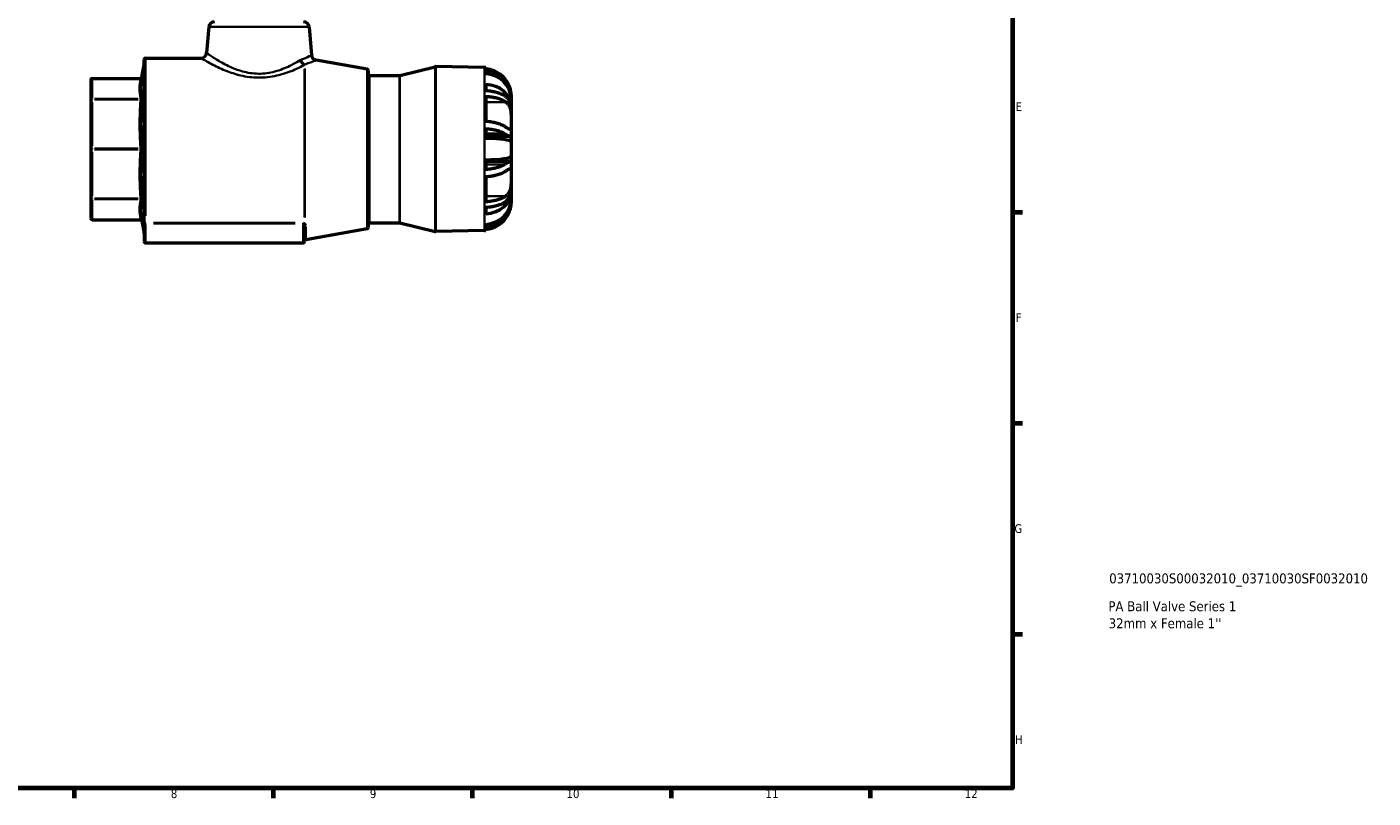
# Model space of a CAD drawing. Header units: millimetres. Extents: x 0 to 948, y -38 to 842.
# Tile 6 of 7: x 474 to 948, y 17 to 288. Entities that reach past the tile are written whole.
import ezdxf

# ---------------------------------------------------------------- set-up
doc = ezdxf.new("R2010")
doc.units = ezdxf.units.MM
for name, color, linetype, lineweight in [('Border (ANSI)', 7, 'Continuous', 70), ('Title (ISO)', 7, 'Continuous', 50), ('Visible (ANSI)', 7, 'Continuous', 50), ('Visible Narrow (ANSI)', 7, 'Continuous', 35)]:
    doc.layers.add(name, color=color, linetype=linetype, lineweight=lineweight)
doc.styles.add('Note Text (ANSI)', font='tahoma.ttf')
doc.styles.add('Note Text (ISO)', font='tahoma.ttf')

# ---------------------------------------------------------------- blocks, each defined once
blk = doc.blocks.new('Borders Default Border')
at = {"layer": 'Border (ANSI)'}
for p, q in [((821, 222.75), (824.45, 222.75)), ((821, 148.5), (824.45, 148.5)), ((821, 74.25), (824.45, 74.25)), ((490.58, 20), (490.58, 16.55)), ((560.67, 20), (560.67, 16.55)), ((630.75, 20), (630.75, 16.55)), ((700.83, 20), (700.83, 16.55)), ((770.92, 20), (770.92, 16.55))]:
    blk.add_line(p, q, dxfattribs=at)
at = {"layer": 'Border (ANSI)', "flags": 128}
blk.add_lwpolyline([(20, 20), (20, 574), (821, 574), (821, 20), (20, 20)], dxfattribs=at)
at = {"layer": 'Border (ANSI)', "attachment_point": 7, "style": 'Note Text (ANSI)'}
for s, insert, char_height in [('E', (822.05, 258.35), 3.05), ('F', (822.14, 184.1), 3.05), ('G', (821.66, 109.79), 3.05), ('H', (821.81, 35.6), 3.05), ('8', (524.63, 16.48), 3.05), ('9', (594.7, 16.49), 3.05), ('10', (663.96, 16.49), 3.048), ('11', (734.04, 16.55), 3.048), ('12', (804.13, 16.55), 3.048)]:
    blk.add_mtext(s, dxfattribs=dict(at, insert=insert, char_height=char_height))
blk = doc.blocks.new('Title Blocks ISO')
at = {"layer": 'Title (ISO)', "style": 'Note Text (ISO)'}
for tag, p in [('PART_NUMBER_001', (34.03, 72.11)), ('DESCRIPTION_001', (33.74, 62.29)), ('DESCRIPTION_002', (33.86, 56.3))]:
    blk.add_attdef(tag, p, '', height=3.5, dxfattribs=at)

msp = doc.modelspace()

# ---------------------------------------------------------------- linework, layer by layer
at = {"layer": 'Visible (ANSI)'}
for p, q in [((538.036, 287.902), (537.236, 278.753)), ((573.291, 287.902), (574.157, 278.007)), ((515.256, 219.32), (515.256, 276.427)), ((515.756, 276.927), (535.244, 276.927)), ((593.731, 273.05), (575.802, 276.212)), ((514.463, 270.194), (515.248, 274.644)), ((594.144, 272.558), (594.144, 217.297)), ((594.644, 270.847), (605.183, 270.847)), ((605.302, 270.862), (617.761, 273.912)), ((635.031, 273.627), (617.888, 273.926)), ((635.504, 273.607), (635.504, 273.146)), ((635.504, 272.56), (635.504, 271.424)), ((496.464, 269.281), (496.464, 262.148)), ((496.964, 269.781), (513.971, 269.781)), ((635.504, 267.681), (635.504, 265.395)), ((496.464, 262.148), (496.464, 244.927)), ((635.504, 263.471), (635.504, 254.603)), ((644.464, 263.352), (644.427, 263.352)), ((644.464, 264.028), (644.464, 263.352)), ((644.464, 263.352), (644.464, 262.574)), ((644.464, 262.574), (644.464, 260.081)), ((644.464, 260.081), (644.349, 260.081)), ((644.464, 260.081), (644.464, 258.503)), ((644.464, 258.503), (644.464, 254.478)), ((635.504, 252.092), (635.504, 248.671)), ((644.464, 254.478), (644.464, 249.776)), ((644.175, 249.358), (635.504, 249.358)), ((644.464, 249.776), (644.464, 247.421)), ((644.464, 247.421), (644.464, 242.434)), ((496.464, 244.927), (496.464, 227.707)), ((644.464, 242.434), (644.464, 240.078)), ((635.504, 241.184), (635.504, 237.762)), ((644.175, 240.497), (635.504, 240.497)), ((644.464, 240.078), (644.464, 235.377)), ((635.504, 235.252), (635.504, 226.384)), ((644.464, 235.377), (644.464, 231.352)), ((496.464, 227.707), (496.464, 220.574)), ((644.464, 229.773), (644.349, 229.773)), ((644.464, 231.352), (644.464, 229.773)), ((644.464, 229.773), (644.464, 227.28)), ((635.504, 224.46), (635.504, 222.174)), ((644.464, 226.503), (644.427, 226.503)), ((644.464, 227.28), (644.464, 226.503)), ((644.464, 226.503), (644.464, 225.826)), ((496.964, 220.074), (513.971, 220.074)), ((514.463, 219.66), (515.248, 215.21)), ((515.256, 219.32), (515.256, 218.849)), ((515.256, 218.849), (515.256, 212.427)), ((594.644, 219.007), (605.183, 219.007)), ((605.302, 218.993), (617.761, 215.943)), ((635.504, 218.431), (635.504, 217.295)), ((571.742, 212.427), (571.742, 217.675)), ((593.731, 216.805), (572.155, 213)), ((635.031, 216.228), (617.888, 215.929)), ((635.504, 216.708), (635.504, 216.248)), ((515.756, 211.927), (571.242, 211.927))]:
    msp.add_line(p, q, dxfattribs=at)
for centre, radius, start, end in [((540.029, 287.727), 2, 90, 175), ((571.299, 287.727), 2, 5, 90), ((515.756, 276.427), 0.5, 90, 180), ((535.244, 278.927), 2, 270, 355), ((576.149, 278.181), 2, 185, 260), ((513.971, 270.281), 0.5, 270, 350), ((514.756, 274.731), 0.5, 350, 0), ((593.644, 272.558), 0.5, 0, 80), ((594.644, 271.347), 0.5, 180, 270), ((605.183, 271.347), 0.5, 270, 283.75728), ((617.88, 273.426), 0.5, 89, 103.75728), ((634.864, 264.028), 9.6, 86.17745, 89), ((496.964, 269.281), 0.5, 90, 180), ((496.964, 220.574), 0.5, 180, 270), ((513.971, 219.574), 0.5, 10, 90), ((594.644, 218.507), 0.5, 90, 180), ((605.183, 218.507), 0.5, 76.24272, 90), ((514.756, 215.124), 0.5, 0, 10), ((593.644, 217.297), 0.5, 280, 0), ((617.88, 216.428), 0.5, 256.24272, 271), ((634.864, 225.826), 9.6, 271, 273.82255), ((515.756, 212.427), 0.5, 180, 270), ((571.242, 212.427), 0.5, 270, 0), ((572.242, 212.508), 0.5, 100, 180)]:
    msp.add_arc(centre, radius, start, end, dxfattribs=at)
for centre, ratio, start_param, end_param in [((634.864, 262.574), 0.9238795, 0, 1.5040802), ((634.864, 260.081), 0.7933533, 0, 1.5040802), ((634.864, 247.421), 0.1305262, 0, 1.5040802), ((634.864, 242.434), 0.1305262, 4.7791051, 6.2831853), ((634.864, 229.773), 0.7933533, 4.7791051, 6.2831853), ((634.864, 227.28), 0.9238795, 4.7791051, 6.2831853)]:
    msp.add_ellipse(centre, major_axis=(9.6, 0), ratio=ratio, start_param=start_param, end_param=end_param, dxfattribs=at)
for points, knots in [([(642.621, 269.148), (642.31, 269.585), (641.966, 269.989), (641.202, 270.76), (640.705, 271.18), (639.633, 271.904), (639.058, 272.208), (637.968, 272.663), (637.352, 272.857), (636.316, 273.065), (635.904, 273.119), (635.504, 273.146)], [4.97226222, 4.97226222, 4.97226222, 4.97226222, 5.12000693, 5.12000693, 5.29796621, 5.29796621, 5.47592549, 5.47592549, 5.65242022, 5.65242022, 5.76664251, 5.76664251, 5.76664251, 5.76664251]), ([(635.504, 272.56), (635.898, 272.532), (636.305, 272.478), (637.329, 272.27), (637.938, 272.076), (639.022, 271.618), (639.596, 271.311), (640.665, 270.579), (641.16, 270.156), (641.752, 269.55), (641.929, 269.355), (642.1, 269.148)], [0.06226467, 0.06226467, 0.06226467, 0.06226467, 0.17487878, 0.17487878, 0.34975756, 0.34975756, 0.52798839, 0.52798839, 0.70621923, 0.70621923, 0.78215675, 0.78215675, 0.78215675, 0.78215675]), ([(642.1, 269.148), (642.494, 268.675), (642.849, 268.171), (643.29, 267.422), (643.414, 267.194), (643.61, 266.801), (643.685, 266.638), (643.829, 266.308), (643.896, 266.14), (644.051, 265.72), (644.131, 265.469), (644.388, 264.529), (644.464, 263.896), (644.464, 263.352)], [-0.71564423, -0.71564423, -0.71564423, -0.71564423, -0.53101439, -0.53101439, -0.45124198, -0.45124198, -0.39503259, -0.39503259, -0.33712416, -0.33712416, -0.2489633, -0.2489633, 0, 0, 0, 0]), ([(644.464, 264.028), (644.464, 264.028), (644.464, 264.04), (644.463, 264.134), (644.463, 264.303), (644.421, 264.795), (644.383, 265.095), (644.238, 265.777), (644.138, 266.143), (643.899, 266.818), (643.779, 267.111), (643.495, 267.721), (643.329, 268.034), (642.983, 268.618), (642.808, 268.887), (642.621, 269.148)], [-2.3639597, -2.3639597, -2.3639597, -2.3639597, -2.2793947, -2.2793947, -2.0338348, -2.0338348, -1.8162745, -1.8162745, -1.6168551, -1.6168551, -1.4728142, -1.4728142, -1.3210051, -1.3210051, -1.1867269, -1.1867269, -1.1867269, -1.1867269]), ([(642.1, 263.689), (641.929, 263.792), (641.752, 263.89), (641.16, 264.193), (640.665, 264.404), (639.596, 264.77), (639.022, 264.924), (637.938, 265.153), (637.329, 265.25), (636.305, 265.354), (635.898, 265.381), (635.504, 265.395)], [5.29063587, 5.29063587, 5.29063587, 5.29063587, 5.36657338, 5.36657338, 5.54480422, 5.54480422, 5.72303506, 5.72303506, 5.89791384, 5.89791384, 6.01052794, 6.01052794, 6.01052794, 6.01052794]), ([(635.504, 263.471), (635.904, 263.457), (636.316, 263.43), (637.352, 263.326), (637.968, 263.229), (639.058, 263.002), (639.633, 262.849), (640.705, 262.488), (641.202, 262.278), (641.966, 261.892), (642.31, 261.69), (642.621, 261.472)], [0.06227244, 0.06227244, 0.06227244, 0.06227244, 0.17649473, 0.17649473, 0.35298947, 0.35298947, 0.53094874, 0.53094874, 0.70890802, 0.70890802, 0.85665273, 0.85665273, 0.85665273, 0.85665273]), ([(644.464, 258.503), (644.464, 258.572), (644.463, 258.641), (644.452, 259.335), (644.394, 259.933), (644.2, 260.815), (644.11, 261.12), (643.897, 261.665), (643.78, 261.906), (643.467, 262.437), (643.259, 262.71), (642.749, 263.242), (642.439, 263.485), (642.1, 263.689)], [-0.89004783, -0.89004783, -0.89004783, -0.89004783, -0.86889611, -0.86889611, -0.67605937, -0.67605937, -0.56580811, -0.56580811, -0.46666035, -0.46666035, -0.33251529, -0.33251529, -0.172719, -0.172719, -0.172719, -0.172719]), ([(642.621, 261.472), (642.801, 261.346), (642.967, 261.202), (643.346, 260.804), (643.546, 260.523), (643.868, 259.912), (643.992, 259.595), (644.22, 258.816), (644.305, 258.348), (644.43, 257.235), (644.451, 256.595), (644.465, 255.447), (644.464, 254.943), (644.464, 254.478)], [-2.71803484, -2.71803484, -2.71803484, -2.71803484, -2.6220157, -2.6220157, -2.47849574, -2.47849574, -2.35111066, -2.35111066, -2.19031865, -2.19031865, -1.98508221, -1.98508221, -1.81171833, -1.81171833, -1.81171833, -1.81171833]), ([(642.621, 252.604), (642.31, 252.822), (641.966, 253.024), (641.202, 253.41), (640.705, 253.619), (639.633, 253.981), (639.058, 254.134), (637.968, 254.361), (637.352, 254.458), (636.316, 254.562), (635.904, 254.589), (635.504, 254.603)], [4.97223581, 4.97223581, 4.97223581, 4.97223581, 5.11998053, 5.11998053, 5.2979398, 5.2979398, 5.47589908, 5.47589908, 5.65239381, 5.65239381, 5.7666161, 5.7666161, 5.7666161, 5.7666161]), ([(635.504, 252.092), (635.898, 252.079), (636.305, 252.052), (637.329, 251.948), (637.938, 251.851), (639.022, 251.622), (639.596, 251.468), (640.665, 251.102), (641.16, 250.89), (641.752, 250.587), (641.929, 250.49), (642.1, 250.387)], [0.06226467, 0.06226467, 0.06226467, 0.06226467, 0.17487878, 0.17487878, 0.34975756, 0.34975756, 0.52798839, 0.52798839, 0.70621923, 0.70621923, 0.78215675, 0.78215675, 0.78215675, 0.78215675]), ([(644.464, 254.478), (644.464, 254.357), (644.464, 254.238), (644.464, 253.629), (644.465, 253.2), (644.425, 252.481), (644.38, 252.214), (644.197, 251.959), (644.094, 251.912), (643.835, 251.924), (643.687, 251.971), (643.287, 252.161), (643.021, 252.328), (642.689, 252.556), (642.655, 252.58), (642.621, 252.604)], [-1.81171833, -1.81171833, -1.81171833, -1.81171833, -1.76643615, -1.76643615, -1.57320104, -1.57320104, -1.36433289, -1.36433289, -1.22058157, -1.22058157, -1.09209737, -1.09209737, -0.92309998, -0.92309998, -0.90425007, -0.90425007, -0.90425007, -0.90425007]), ([(642.1, 250.387), (642.472, 250.163), (642.809, 249.96), (643.292, 249.689), (643.461, 249.6), (643.724, 249.477), (643.826, 249.436), (644.018, 249.374), (644.105, 249.358), (644.299, 249.359), (644.378, 249.407), (644.451, 249.575), (644.464, 249.665), (644.464, 249.776)], [-0.85925401, -0.85925401, -0.85925401, -0.85925401, -0.6849103, -0.6849103, -0.57564609, -0.57564609, -0.49353037, -0.49353037, -0.40229121, -0.40229121, -0.24905268, -0.24905268, -0.1458078, -0.1458078, -0.1458078, -0.1458078]), ([(642.1, 239.468), (641.929, 239.365), (641.752, 239.267), (641.16, 238.964), (640.665, 238.753), (639.596, 238.387), (639.022, 238.233), (637.938, 238.004), (637.329, 237.907), (636.305, 237.803), (635.898, 237.776), (635.504, 237.762)], [5.29303456, 5.29303456, 5.29303456, 5.29303456, 5.36897207, 5.36897207, 5.54720291, 5.54720291, 5.72543375, 5.72543375, 5.90031253, 5.90031253, 6.01292663, 6.01292663, 6.01292663, 6.01292663]), ([(635.504, 235.252), (635.904, 235.265), (636.316, 235.293), (637.352, 235.397), (637.968, 235.493), (639.058, 235.721), (639.633, 235.873), (640.705, 236.235), (641.202, 236.445), (641.966, 236.831), (642.31, 237.033), (642.621, 237.251)], [0.06227244, 0.06227244, 0.06227244, 0.06227244, 0.17649473, 0.17649473, 0.35298947, 0.35298947, 0.53094874, 0.53094874, 0.70890802, 0.70890802, 0.85665273, 0.85665273, 0.85665273, 0.85665273]), ([(644.464, 240.078), (644.464, 240.246), (644.435, 240.365), (644.307, 240.487), (644.223, 240.506), (644.03, 240.483), (643.936, 240.458), (643.716, 240.375), (643.589, 240.317), (643.215, 240.127), (642.945, 239.972), (642.472, 239.692), (642.291, 239.583), (642.1, 239.468)], [-0.97615312, -0.97615312, -0.97615312, -0.97615312, -0.81963245, -0.81963245, -0.69136354, -0.69136354, -0.60094578, -0.60094578, -0.50610944, -0.50610944, -0.3493309, -0.3493309, -0.25960451, -0.25960451, -0.25960451, -0.25960451]), ([(642.621, 237.251), (642.722, 237.322), (642.819, 237.388), (643.18, 237.626), (643.417, 237.765), (643.784, 237.917), (643.922, 237.947), (644.168, 237.918), (644.261, 237.839), (644.412, 237.501), (644.442, 237.194), (644.467, 236.394), (644.464, 235.916), (644.464, 235.377)], [-2.65869807, -2.65869807, -2.65869807, -2.65869807, -2.60511584, -2.60511584, -2.44907341, -2.44907341, -2.3218261, -2.3218261, -2.17073938, -2.17073938, -1.96736542, -1.96736542, -1.77095569, -1.77095569, -1.77095569, -1.77095569]), ([(644.464, 235.377), (644.464, 235.331), (644.464, 235.284), (644.464, 234.699), (644.466, 234.113), (644.437, 232.861), (644.401, 232.206), (644.236, 231.133), (644.138, 230.712), (643.886, 229.985), (643.743, 229.678), (643.357, 229.055), (643.104, 228.766), (642.754, 228.479), (642.688, 228.43), (642.621, 228.383)], [-1.77095569, -1.77095569, -1.77095569, -1.77095569, -1.75422434, -1.75422434, -1.56177191, -1.56177191, -1.35566569, -1.35566569, -1.20909613, -1.20909613, -1.08165462, -1.08165462, -0.91946172, -0.91946172, -0.88356152, -0.88356152, -0.88356152, -0.88356152]), ([(642.621, 228.383), (642.31, 228.165), (641.966, 227.963), (641.202, 227.577), (640.705, 227.367), (639.633, 227.005), (639.058, 226.853), (637.968, 226.625), (637.352, 226.528), (636.316, 226.425), (635.904, 226.397), (635.504, 226.384)], [4.97223515, 4.97223515, 4.97223515, 4.97223515, 5.11997986, 5.11997986, 5.29793913, 5.29793913, 5.47589841, 5.47589841, 5.65239314, 5.65239314, 5.76661543, 5.76661543, 5.76661543, 5.76661543]), ([(642.1, 226.166), (642.157, 226.2), (642.213, 226.235), (642.669, 226.536), (643.025, 226.86), (643.485, 227.455), (643.627, 227.674), (643.862, 228.118), (643.959, 228.338), (644.152, 228.868), (644.238, 229.183), (644.417, 230.097), (644.464, 230.713), (644.464, 231.352)], [-0.75064071, -0.75064071, -0.75064071, -0.75064071, -0.72394152, -0.72394152, -0.5307548, -0.5307548, -0.43095717, -0.43095717, -0.34381399, -0.34381399, -0.23175646, -0.23175646, -0.03556814, -0.03556814, -0.03556814, -0.03556814]), ([(635.504, 224.46), (635.898, 224.474), (636.305, 224.501), (637.329, 224.605), (637.938, 224.702), (639.022, 224.931), (639.596, 225.085), (640.665, 225.45), (641.16, 225.662), (641.752, 225.965), (641.929, 226.063), (642.1, 226.166)], [0.06226467, 0.06226467, 0.06226467, 0.06226467, 0.17487878, 0.17487878, 0.34975756, 0.34975756, 0.52798839, 0.52798839, 0.70621923, 0.70621923, 0.78215675, 0.78215675, 0.78215675, 0.78215675]), ([(644.464, 226.503), (644.464, 226.24), (644.446, 225.955), (644.355, 225.267), (644.269, 224.859), (644.072, 224.2), (643.991, 223.962), (643.816, 223.514), (643.726, 223.305), (643.504, 222.833), (643.367, 222.571), (642.896, 221.752), (642.52, 221.212), (642.1, 220.706)], [-0.71548536, -0.71548536, -0.71548536, -0.71548536, -0.59485459, -0.59485459, -0.44392889, -0.44392889, -0.36069397, -0.36069397, -0.28852338, -0.28852338, -0.19727, -0.19727, 0, 0, 0, 0]), ([(642.621, 220.706), (642.711, 220.832), (642.797, 220.958), (643.155, 221.505), (643.399, 221.939), (643.772, 222.722), (643.912, 223.066), (644.16, 223.785), (644.255, 224.145), (644.408, 224.897), (644.44, 225.241), (644.467, 225.707), (644.464, 225.826), (644.464, 225.826)], [-2.65173533, -2.65173533, -2.65173533, -2.65173533, -2.60423285, -2.60423285, -2.44594855, -2.44594855, -2.31858009, -2.31858009, -2.1691151, -2.1691151, -1.96661117, -1.96661117, -1.76605587, -1.76605587, -1.76605587, -1.76605587]), ([(642.1, 220.706), (641.929, 220.5), (641.752, 220.305), (641.16, 219.699), (640.665, 219.276), (639.596, 218.544), (639.022, 218.236), (637.938, 217.779), (637.329, 217.584), (636.305, 217.377), (635.898, 217.322), (635.504, 217.295)], [5.29303456, 5.29303456, 5.29303456, 5.29303456, 5.36897207, 5.36897207, 5.54720291, 5.54720291, 5.72543375, 5.72543375, 5.90031253, 5.90031253, 6.01292663, 6.01292663, 6.01292663, 6.01292663]), ([(635.504, 216.708), (635.904, 216.736), (636.316, 216.79), (637.352, 216.998), (637.968, 217.192), (639.058, 217.647), (639.633, 217.951), (640.705, 218.675), (641.202, 219.094), (641.966, 219.866), (642.31, 220.27), (642.621, 220.706)], [0.06227244, 0.06227244, 0.06227244, 0.06227244, 0.17649473, 0.17649473, 0.35298947, 0.35298947, 0.53094874, 0.53094874, 0.70890802, 0.70890802, 0.85665273, 0.85665273, 0.85665273, 0.85665273])]:
    msp.add_open_spline(points, degree=3, knots=knots, dxfattribs=at)
at = {"layer": 'Visible Narrow (ANSI)'}
for p, q in [((573.074, 287.902), (538.253, 287.902)), ((515.756, 276.674), (515.756, 221.462)), ((515.248, 215.576), (515.248, 274.278)), ((571.698, 220.919), (571.698, 273.022)), ((571.785, 273.27), (571.785, 220.835)), ((593.731, 217.151), (593.731, 272.704)), ((594.644, 270.528), (594.644, 219.326)), ((605.183, 219.326), (605.183, 270.528)), ((605.302, 270.542), (605.302, 219.312)), ((617.761, 216.3), (617.761, 273.555)), ((617.888, 273.569), (617.888, 216.286)), ((635.031, 216.581), (635.031, 273.274)), ((496.964, 269.781), (496.964, 269.747)), ((496.964, 262.967), (496.964, 269.386)), ((497.813, 269.743), (513.108, 269.743)), ((642.06, 269.148), (641.348, 269.148)), ((496.964, 262.602), (496.964, 262.357)), ((496.964, 245.98), (496.964, 261.478)), ((513.108, 262.61), (497.813, 262.61)), ((497.813, 262.339), (513.108, 262.339)), ((642.265, 261.472), (635.86, 261.472)), ((641.77, 250.387), (635.834, 250.387)), ((496.964, 245.1), (496.964, 244.754)), ((496.964, 228.376), (496.964, 243.875)), ((513.108, 245.119), (497.813, 245.119)), ((497.813, 244.736), (513.108, 244.736)), ((641.77, 239.468), (635.834, 239.468)), ((513.108, 227.515), (497.813, 227.515)), ((642.265, 228.383), (635.86, 228.383)), ((496.964, 227.497), (496.964, 227.253)), ((496.964, 220.468), (496.964, 226.888)), ((497.813, 227.245), (513.108, 227.245)), ((496.964, 220.108), (496.964, 220.074)), ((513.108, 220.112), (497.813, 220.112)), ((515.756, 218.692), (515.756, 218.905)), ((515.756, 212.265), (515.756, 218.341)), ((568.468, 218.914), (518.53, 218.914)), ((518.53, 218.678), (568.468, 218.678)), ((571.242, 218.692), (571.242, 218.905)), ((571.242, 218.341), (571.242, 212.265)), ((642.06, 220.706), (641.348, 220.706)), ((572.155, 217.605), (572.155, 213.013))]:
    msp.add_line(p, q, dxfattribs=at)
for centre, major_axis, ratio, start_param, end_param in [((571.698, 276.341), (0.952, -1.759), 0.7546654, 4.4785006, 5.5985007), ((572.133, 276.535), (0.663, -1.887), 0.7923314, 4.5858573, 5.5954226), ((496.964, 269.281), (-0.5, 0), 0.9238795, 4.7909288, 6.2046455), ((513.958, 270.205), (0.493, -0.084), 0.9219338, 4.9381631, 6.2059657), ((496.964, 262.148), (-0.5, 0), 0.9238795, 4.7909288, 6.2046455), ((496.964, 262.148), (-0.5, 0), 0.3826834, 4.7909288, 6.2046455), ((513.958, 263.072), (0.493, 0.084), 0.9219338, 4.6274818, 5.8952843), ((513.958, 262.531), (0.499, -0.035), 0.3818775, 4.8096847, 6.0774872), ((496.964, 244.927), (-0.5, 0), 0.3826834, 4.7909288, 6.2046455), ((496.964, 244.927), (-0.5, 0), 0.3826834, 0.0785398, 1.4922565), ((513.958, 245.31), (0.499, 0.035), 0.3818775, 4.7559602, 6.0237627), ((513.958, 244.545), (0.499, -0.035), 0.3818775, 0.2594226, 1.5272251), ((496.964, 227.707), (-0.5, 0), 0.3826834, 0.0785398, 1.4922565), ((496.964, 227.707), (-0.5, 0), 0.9238795, 0.0785398, 1.4922565), ((513.958, 227.324), (0.499, 0.035), 0.3818775, 0.2056981, 1.4735006), ((513.958, 226.783), (0.493, -0.084), 0.9219338, 0.387901, 1.6557035), ((496.964, 220.574), (-0.5, 0), 0.9238795, 0.0785398, 1.4922565), ((513.958, 219.65), (0.493, 0.084), 0.9219338, 0.0772196, 1.3450222), ((515.756, 219.32), (-0.5, 0), 0.8129245, 0.0785398, 1.4922565), ((515.756, 218.849), (-0.5, 0), 0.3420201, 0.0785398, 1.4922565), ((571.698, 218.395), (0.231, 0.444), 0.5461709, 0.7981987, 1.4736296), ((571.872, 218.306), (0.231, 0.443), 0.6824218, 0.9193218, 1.5890661), ((572.242, 217.675), (-0.5, 0), 0.8406051, 4.9567351, 6.2133721)]:
    msp.add_ellipse(centre, major_axis=major_axis, ratio=ratio, start_param=start_param, end_param=end_param, dxfattribs=at)
for points, knots in [([(535.245, 276.926), (535.247, 276.923), (535.583, 276.722), (537.052, 275.872), (538.37, 275.121), (541.523, 273.544), (543.27, 272.74), (546.921, 271.412), (548.764, 270.867), (552.769, 270.133), (554.94, 269.974), (559.282, 270.205), (561.432, 270.607), (565.442, 271.728), (567.296, 272.449), (569.94, 273.62), (570.869, 274.07), (571.698, 274.493)], [-5.2830436, -5.2830436, -5.2830436, -5.2830436, -4.6261215, -4.6261215, -3.7833181, -3.7833181, -3.049391, -3.049391, -2.4297708, -2.4297708, -1.7865391, -1.7865391, -1.1218666, -1.1218666, -0.4314872, -0.4314872, 0, 0, 0, 0]), ([(570.151, 276.167), (569.404, 275.718), (568.568, 275.239), (566.184, 273.995), (564.51, 273.229), (560.885, 272.037), (558.939, 271.611), (555.009, 271.365), (553.043, 271.534), (549.419, 272.314), (547.752, 272.893), (544.456, 274.304), (542.881, 275.159), (540.043, 276.834), (538.859, 277.631), (537.54, 278.535), (537.239, 278.749), (537.237, 278.751)], [0, 0, 0, 0, 0.4314872, 0.4314872, 1.1218666, 1.1218666, 1.7865391, 1.7865391, 2.4297708, 2.4297708, 3.049391, 3.049391, 3.7833181, 3.7833181, 4.6261215, 4.6261215, 5.2830436, 5.2830436, 5.2830436, 5.2830436]), ([(570.542, 276.361), (570.477, 276.336), (570.412, 276.307), (570.281, 276.242), (570.216, 276.206), (570.151, 276.167)], [-0.075231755, -0.075231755, -0.075231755, -0.075231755, -0.037615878, -0.037615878, 0, 0, 0, 0]), ([(574.156, 278.006), (574.156, 278.006), (574.109, 277.982), (573.736, 277.791), (573.046, 277.433), (571.57, 276.779), (571.084, 276.572), (570.542, 276.361)], [1.3400197, 1.3400197, 1.3400197, 1.3400197, 1.5994954, 1.5994954, 2.3667933, 2.3667933, 2.6800906, 2.6800906, 2.6800906, 2.6800906]), ([(571.785, 274.702), (572.386, 274.896), (572.927, 275.085), (574.566, 275.685), (575.334, 276.013), (575.749, 276.189), (575.802, 276.211), (575.802, 276.211)], [-2.6800906, -2.6800906, -2.6800906, -2.6800906, -2.3667933, -2.3667933, -1.5994954, -1.5994954, -1.3400197, -1.3400197, -1.3400197, -1.3400197]), ([(514.451, 270.118), (514.457, 270.154), (514.461, 270.178), (514.463, 270.192), (514.463, 270.194), (514.463, 270.194)], [-0.078594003, -0.078594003, -0.078594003, -0.078594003, -0.050284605, -0.050284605, -0.039296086, -0.039296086, -0.039296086, -0.039296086]), ([(571.698, 274.493), (571.713, 274.53), (571.727, 274.566), (571.756, 274.636), (571.771, 274.67), (571.785, 274.702)], [0, 0, 0, 0, 0.037615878, 0.037615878, 0.075231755, 0.075231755, 0.075231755, 0.075231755]), ([(513.958, 269.743), (513.948, 269.682), (513.938, 269.622), (513.745, 268.434), (513.644, 267.306), (513.644, 266.177), (513.644, 265.048), (513.745, 263.919), (513.938, 262.731), (513.948, 262.671), (513.958, 262.61)], [1.7293672, 1.7293672, 1.7293672, 1.7293672, 1.7770214, 1.7770214, 2.6620311, 2.6620311, 2.6620311, 3.5470408, 3.5470408, 3.594695, 3.594695, 3.594695, 3.594695]), ([(513.971, 269.781), (513.971, 269.781), (513.971, 269.78), (513.968, 269.773), (513.964, 269.761), (513.958, 269.743)], [0.039296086, 0.039296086, 0.039296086, 0.039296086, 0.050284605, 0.050284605, 0.078594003, 0.078594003, 0.078594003, 0.078594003]), ([(514.451, 263.01), (514.44, 263.07), (514.43, 263.13), (514.237, 264.311), (514.137, 265.434), (514.137, 266.558), (514.137, 267.683), (514.237, 268.81), (514.43, 269.997), (514.44, 270.058), (514.451, 270.118)], [-3.594695, -3.594695, -3.594695, -3.594695, -3.5470408, -3.5470408, -2.6620311, -2.6620311, -2.6620311, -1.7770214, -1.7770214, -1.7293672, -1.7293672, -1.7293672, -1.7293672]), ([(513.958, 262.339), (513.948, 262.193), (513.938, 262.047), (513.745, 259.18), (513.644, 256.455), (513.644, 253.729), (513.644, 251.004), (513.745, 248.278), (513.938, 245.412), (513.948, 245.265), (513.958, 245.119)], [1.7293672, 1.7293672, 1.7293672, 1.7293672, 1.7770214, 1.7770214, 2.6620311, 2.6620311, 2.6620311, 3.5470408, 3.5470408, 3.594695, 3.594695, 3.594695, 3.594695]), ([(513.958, 262.61), (513.962, 262.598), (513.966, 262.583), (513.971, 262.536), (513.972, 262.501), (513.968, 262.424), (513.964, 262.383), (513.958, 262.339)], [0, 0, 0, 0, 0.019340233, 0.019340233, 0.050284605, 0.050284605, 0.078594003, 0.078594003, 0.078594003, 0.078594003]), ([(514.451, 245.309), (514.44, 245.455), (514.43, 245.601), (514.237, 248.457), (514.137, 251.172), (514.137, 253.887), (514.137, 256.603), (514.237, 259.319), (514.43, 262.178), (514.44, 262.324), (514.451, 262.47)], [-3.594695, -3.594695, -3.594695, -3.594695, -3.5470408, -3.5470408, -2.6620311, -2.6620311, -2.6620311, -1.7770214, -1.7770214, -1.7293672, -1.7293672, -1.7293672, -1.7293672]), ([(514.451, 262.47), (514.457, 262.557), (514.461, 262.639), (514.464, 262.793), (514.464, 262.863), (514.458, 262.955), (514.455, 262.985), (514.451, 263.01)], [-0.078594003, -0.078594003, -0.078594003, -0.078594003, -0.050284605, -0.050284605, -0.019340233, -0.019340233, 0, 0, 0, 0]), ([(513.958, 244.736), (513.948, 244.59), (513.938, 244.443), (513.745, 241.576), (513.644, 238.851), (513.644, 236.126), (513.644, 233.4), (513.745, 230.675), (513.938, 227.808), (513.948, 227.662), (513.958, 227.515)], [1.7293672, 1.7293672, 1.7293672, 1.7293672, 1.7770214, 1.7770214, 2.6620311, 2.6620311, 2.6620311, 3.5470408, 3.5470408, 3.594695, 3.594695, 3.594695, 3.594695]), ([(513.958, 245.119), (513.962, 245.089), (513.966, 245.058), (513.971, 244.976), (513.972, 244.924), (513.968, 244.826), (513.964, 244.78), (513.958, 244.736)], [0, 0, 0, 0, 0.019340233, 0.019340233, 0.050284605, 0.050284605, 0.078594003, 0.078594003, 0.078594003, 0.078594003]), ([(514.451, 227.384), (514.44, 227.53), (514.43, 227.677), (514.237, 230.536), (514.137, 233.252), (514.137, 235.968), (514.137, 238.683), (514.237, 241.397), (514.43, 244.254), (514.44, 244.4), (514.451, 244.546)], [-3.594695, -3.594695, -3.594695, -3.594695, -3.5470408, -3.5470408, -2.6620311, -2.6620311, -2.6620311, -1.7770214, -1.7770214, -1.7293672, -1.7293672, -1.7293672, -1.7293672]), ([(514.451, 244.546), (514.457, 244.633), (514.461, 244.725), (514.464, 244.92), (514.464, 245.024), (514.458, 245.188), (514.455, 245.25), (514.451, 245.309)], [-0.078594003, -0.078594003, -0.078594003, -0.078594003, -0.050284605, -0.050284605, -0.019340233, -0.019340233, 0, 0, 0, 0]), ([(513.958, 227.515), (513.962, 227.486), (513.966, 227.457), (513.971, 227.387), (513.972, 227.349), (513.968, 227.287), (513.964, 227.263), (513.958, 227.245)], [0, 0, 0, 0, 0.019340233, 0.019340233, 0.050284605, 0.050284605, 0.078594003, 0.078594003, 0.078594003, 0.078594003]), ([(513.958, 227.245), (513.948, 227.184), (513.938, 227.123), (513.745, 225.936), (513.644, 224.807), (513.644, 223.678), (513.644, 222.549), (513.745, 221.42), (513.938, 220.233), (513.948, 220.172), (513.958, 220.112)], [1.7293672, 1.7293672, 1.7293672, 1.7293672, 1.7770214, 1.7770214, 2.6620311, 2.6620311, 2.6620311, 3.5470408, 3.5470408, 3.594695, 3.594695, 3.594695, 3.594695]), ([(514.451, 219.736), (514.44, 219.797), (514.43, 219.858), (514.237, 221.045), (514.137, 222.172), (514.137, 223.296), (514.137, 224.421), (514.237, 225.544), (514.43, 226.724), (514.44, 226.785), (514.451, 226.845)], [-3.594695, -3.594695, -3.594695, -3.594695, -3.5470408, -3.5470408, -2.6620311, -2.6620311, -2.6620311, -1.7770214, -1.7770214, -1.7293672, -1.7293672, -1.7293672, -1.7293672]), ([(514.451, 226.845), (514.457, 226.881), (514.461, 226.929), (514.464, 227.052), (514.464, 227.129), (514.458, 227.268), (514.455, 227.325), (514.451, 227.384)], [-0.078594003, -0.078594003, -0.078594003, -0.078594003, -0.050284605, -0.050284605, -0.019340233, -0.019340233, 0, 0, 0, 0]), ([(513.958, 220.112), (513.962, 220.099), (513.966, 220.09), (513.97, 220.077), (513.971, 220.074), (513.971, 220.074)], [0, 0, 0, 0, 0.019340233, 0.019340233, 0.039296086, 0.039296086, 0.039296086, 0.039296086]), ([(514.463, 219.66), (514.463, 219.66), (514.462, 219.667), (514.458, 219.693), (514.455, 219.712), (514.451, 219.736)], [-0.039296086, -0.039296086, -0.039296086, -0.039296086, -0.019340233, -0.019340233, 0, 0, 0, 0]), ([(571.698, 218.803), (571.672, 218.817), (571.643, 218.83), (571.566, 218.861), (571.514, 218.877), (571.42, 218.898), (571.38, 218.905), (571.307, 218.912), (571.275, 218.914), (571.242, 218.914)], [-0.050735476, -0.050735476, -0.050735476, -0.050735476, -0.03990608, -0.03990608, -0.022170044, -0.022170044, -0.009711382, -0.009711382, 0, 0, 0, 0]), ([(571.242, 218.678), (571.258, 218.678), (571.275, 218.676), (571.311, 218.668), (571.331, 218.66), (571.378, 218.635), (571.404, 218.616), (571.443, 218.578), (571.457, 218.563), (571.47, 218.547)], [0, 0, 0, 0, 0.009711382, 0.009711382, 0.022170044, 0.022170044, 0.03990608, 0.03990608, 0.050735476, 0.050735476, 0.050735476, 0.050735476]), ([(571.557, 218.439), (571.579, 218.409), (571.599, 218.377), (571.644, 218.286), (571.666, 218.224), (571.698, 218.105), (571.71, 218.047), (571.733, 217.898), (571.74, 217.805), (571.742, 217.699), (571.742, 217.687), (571.742, 217.675)], [0.85137809, 0.85137809, 0.85137809, 0.85137809, 0.87186831, 0.87186831, 0.90465267, 0.90465267, 0.93294595, 0.93294595, 0.97689041, 0.97689041, 0.98235796, 0.98235796, 0.98235796, 0.98235796]), ([(572.155, 218.089), (572.155, 218.099), (572.155, 218.109), (572.152, 218.196), (572.137, 218.273), (572.091, 218.395), (572.067, 218.442), (572.002, 218.539), (571.958, 218.588), (571.869, 218.661), (571.83, 218.687), (571.785, 218.709)], [-0.98235796, -0.98235796, -0.98235796, -0.98235796, -0.97689041, -0.97689041, -0.93294595, -0.93294595, -0.90465267, -0.90465267, -0.87186831, -0.87186831, -0.85137809, -0.85137809, -0.85137809, -0.85137809])]:
    msp.add_open_spline(points, degree=3, knots=knots, dxfattribs=at)
for points in [[(571.47, 218.547), (571.501, 218.51), (571.53, 218.474), (571.557, 218.439)], [(571.785, 218.709), (571.758, 218.741), (571.729, 218.771), (571.698, 218.803)]]:
    msp.add_open_spline(points, degree=3, dxfattribs=at)

# ---------------------------------------------------------------- block references
msp.add_blockref('Borders Default Border', (0, 0))
msp.add_blockref('Title Blocks ISO', (821, 20)).add_auto_attribs({'PART_NUMBER_001': '03710030S00032010_03710030SF0032010', 'DESCRIPTION_001': 'PA Ball Valve Series 1', 'DESCRIPTION_002': "32mm x Female 1''"})

doc.saveas('drawing.dxf')
